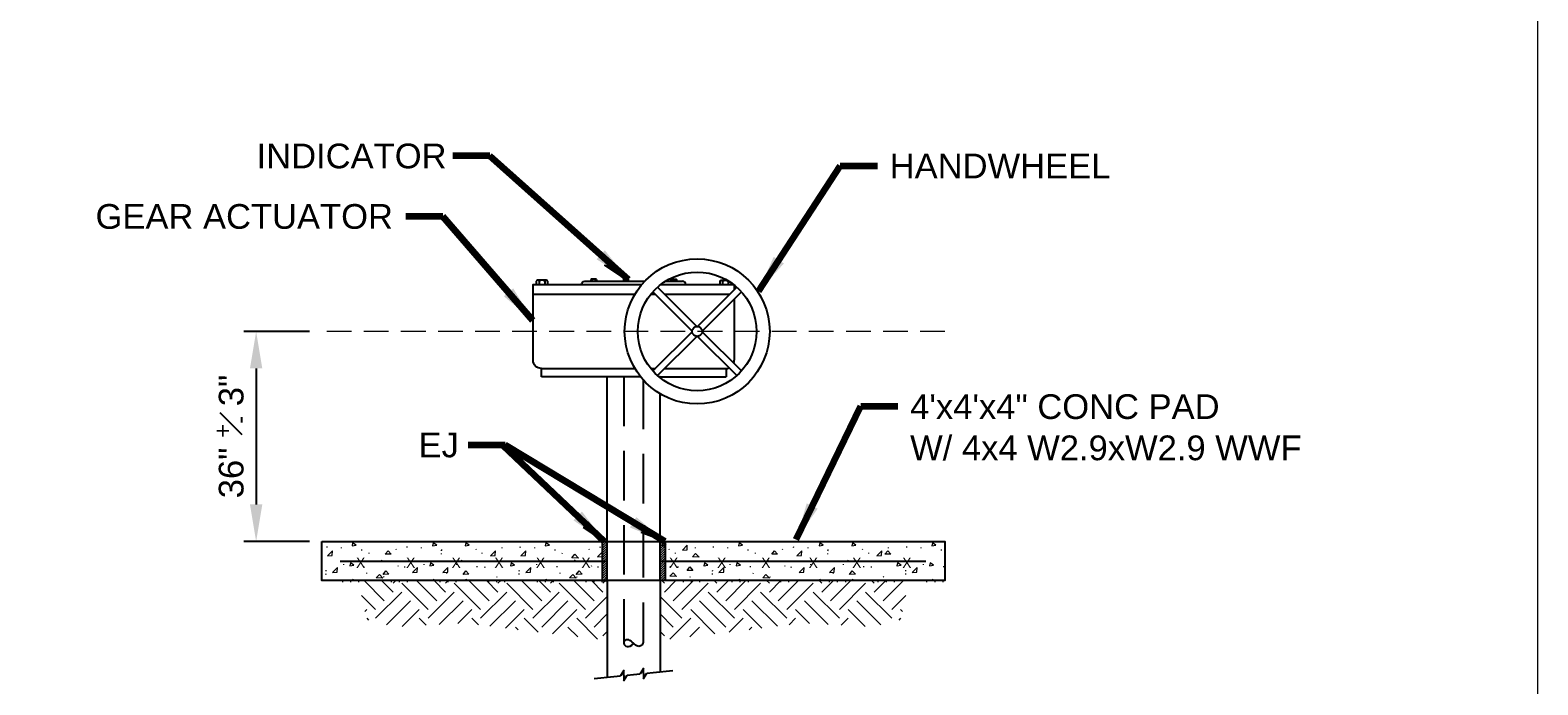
# Model space of a CAD drawing. Header units: feet. Extents: x -1473 to -1113, y 346 to 592.
# Tile 13 of 18: x -1204 to -1113, y 416 to 455. Entities that reach past the tile are written whole.
import ezdxf

# ---------------------------------------------------------------- set-up
doc = ezdxf.new("R2010")
doc.units = ezdxf.units.FT
doc.header["$MEASUREMENT"] = 0
doc.linetypes.add('( Dashed )', pattern=[9, 6, -3])
doc.layers.get('DefPoints').update_dxf_attribs({"lineweight": 0})
for name, color, linetype, lineweight in [('C-ANNO-PATT', 152, 'Continuous', 13), ('C-ANNO-TEXT', 52, 'Continuous', 0), ('C-DETL-GRPH', 2, 'Continuous', 0), ('G-ANNO-DIMS', 2, 'Continuous', 0), ('G-ANNO-MASK', 1, 'Continuous', 0), ('G-ANNO-PATT', 250, 'Continuous', 0), ('G-GRID-COOR', 2, 'Continuous', 13), ('S-REIN-RBAR', 1, 'Continuous', 70)]:
    doc.layers.add(name, color=color, linetype=linetype, lineweight=lineweight)
doc.layers.add('G-ANNO-NOTE', color=4, linetype='Continuous')
doc.layers.add('G-ANNO-NPLT', color=2, linetype='Continuous', lineweight=0, plot=False)
doc.styles.add("AEC_AC_05ArchDims-CC_1_1'", font='arial.ttf', dxfattribs={"height": 1.5})
doc.styles.add("AEC_AC_44Text-LeftTop_1_1'", font='arial.ttf', dxfattribs={"height": 1.5})
doc.styles.add('Style-USTN_ENGNRG', font='USTN_ENGNRG.shx')
doc.dimstyles.new("AEC_AC_05_Arch-Dims_1_1'", dxfattribs={"dimtxt": 1.5, "dimasz": 2.25, "dimexe": 0.75, "dimexo": 0.75, "dimgap": 0.75, "dimtad": 1, "dimdec": 4, "dimzin": 15, "dimdsep": 46, "dimlunit": 4, "dimtxsty": "AEC_AC_05ArchDims-CC_1_1'", "dimcen": 0.09, "dimclrd": 256, "dimclre": 256, "dimazin": 2, "dimtfac": 0.7, "dimtdec": 4, "dimtix": 1, "dimtmove": 1, "dimatfit": 3, "dimfxl": 1, "dimfrac": 1, "dimtolj": 1, "dimtzin": 15, "dimlwd": 30, "dimlwe": 30, "dimarcsym": 0})
doc.dimstyles.new("AEC_AC_44_Notes_1_1'", dxfattribs={"dimtxt": 1.5, "dimasz": 2.25, "dimexe": 0.75, "dimexo": 0.75, "dimgap": 0.75, "dimtad": 1, "dimjust": 1, "dimdec": 3, "dimzin": 15, "dimdsep": 46, "dimlunit": 5, "dimtxsty": "AEC_AC_44Text-LeftTop_1_1'", "dimblk": 'NONE', "dimcen": 0.09, "dimclrd": 256, "dimclre": 256, "dimazin": 2, "dimtfac": 0.7, "dimtdec": 3, "dimtmove": 1, "dimatfit": 1, "dimfxl": 1, "dimfrac": 1, "dimtolj": 1, "dimtzin": 15, "dimlwd": 30, "dimlwe": 30, "dimarcsym": 0})

# ---------------------------------------------------------------- blocks, each defined once
blk = doc.blocks.new('*D100')
at = {"layer": 'DefPoints', "color": 0, "lineweight": 50, "transparency": 16777216}
for p in [(-1186.757, 437.154), (-1190.75, 424.404), (-1186.757, 424.404)]:
    blk.add_point(p, dxfattribs=at)
at = {"layer": 'G-ANNO-DIMS', "lineweight": 25, "transparency": 16777216}
for p, q in [((-1187.507, 437.154), (-1191.5, 437.154)), ((-1187.507, 424.404), (-1191.5, 424.404))]:
    blk.add_line(p, q, dxfattribs=at)
at = {"layer": 'G-ANNO-DIMS', "lineweight": -2, "transparency": 16777216}
blk.add_line((-1190.75, 434.904), (-1190.75, 426.654), dxfattribs=at)
at = {"layer": 'G-ANNO-DIMS', "lineweight": 50, "transparency": 16777216}
for points in [[(-1191.125, 434.904), (-1190.375, 434.904), (-1190.75, 437.154)], [(-1191.125, 426.654), (-1190.375, 426.654), (-1190.75, 424.404)]]:
    blk.add_solid(points, dxfattribs=at)
at = {"layer": 'G-ANNO-DIMS', "color": 0, "lineweight": 25, "transparency": 16777216, "insert": (-1192.266, 430.779), "char_height": 1.5, "attachment_point": 5, "rotation": 90, "style": "AEC_AC_05ArchDims-CC_1_1'"}
blk.add_mtext('\\A1;36" {\\H0.7x;\\A1;\\S+#-;} 3"', dxfattribs=at)
blk = doc.blocks.new('_None')

msp = doc.modelspace()

# ---------------------------------------------------------------- hatches: boundary and pattern name
at = {"layer": 'G-ANNO-PATT'}
h = msp.add_hatch(dxfattribs=at)
h.set_pattern_fill('HATCH', color=256, style=0, pattern_type=2)
h.set_pattern_definition([(45, (-1169.74991, 424.40064), (-0.0707107, 0.0707107), [])])
h.paths.add_polyline_path([(-1169.74587, 422.04149), (-1169.444, 422.04149), (-1169.444, 424.40369), (-1169.74587, 424.40369)])
h = msp.add_hatch(dxfattribs=at)
h.set_pattern_fill('HATCH', color=256, style=0, pattern_type=2)
h.set_pattern_definition([(45, (-1165.94413, 424.40064), (-0.0707107, 0.0707107), [])])
h.paths.add_polyline_path([(-1165.94015, 422.04149), (-1166.24202, 422.04149), (-1166.24202, 424.40369), (-1165.94015, 424.40369)])

# ---------------------------------------------------------------- linework, layer by layer
at = {"layer": 'C-ANNO-PATT'}
for p, q in [((-1186.44985, 424.04936, -46666.66436), (-1186.44001, 424.10842, -46666.66436)), ((-1185.57264, 423.99523, -46666.66436), (-1185.57264, 424.05059, -46666.66436)), ((-1184.33986, 423.86235, -46666.66436), (-1184.33986, 423.92264, -46666.66436)), ((-1183.90064, 423.67534, -46666.66436), (-1183.89572, 423.71841, -46666.66436)), ((-1182.24341, 423.90418, -46666.66436), (-1182.26186, 423.94847, -46666.66436)), ((-1181.59257, 424.04936, -46666.66436), (-1181.58273, 424.10842, -46666.66436)), ((-1180.71535, 423.99523, -46666.66436), (-1180.71535, 424.05059, -46666.66436)), ((-1179.51088, 423.63105, -46666.66436), (-1179.50595, 423.67534, -46666.66436)), ((-1179.50595, 423.83283, -46666.66436), (-1179.49611, 423.89311, -46666.66436)), ((-1179.48381, 423.86235, -46666.66436), (-1179.48381, 423.92264, -46666.66436)), ((-1177.38735, 423.90418, -46666.66436), (-1177.40458, 423.94847, -46666.66436)), ((-1177.03179, 423.67534, -46666.66436), (-1177.02687, 423.71841, -46666.66436)), ((-1175.82485, 423.99523, -46666.66436), (-1175.82485, 424.05059, -46666.66436)), ((-1174.72618, 424.04936, -46666.66436), (-1174.71757, 424.10842, -46666.66436)), ((-1173.84897, 423.99523, -46666.66436), (-1173.84897, 424.05059, -46666.66436)), ((-1172.61619, 423.86235, -46666.66436), (-1172.61619, 423.92264, -46666.66436)), ((-1172.1782, 423.67534, -46666.66436), (-1172.17205, 423.71841, -46666.66436)), ((-1170.51973, 423.90418, -46666.66436), (-1170.53819, 423.94847, -46666.66436)), ((-1169.8689, 424.04936, -46666.66436), (-1169.86029, 424.10842, -46666.66436)), ((-1165.66368, 423.90418, -46666.66436), (-1165.68091, 423.94847, -46666.66436)), ((-1165.30812, 423.67534, -46666.66436), (-1165.3032, 423.71841, -46666.66436)), ((-1164.10118, 423.99523, -46666.66436), (-1164.10118, 424.05059, -46666.66436)), ((-1163.00128, 424.04936, -46666.66436), (-1162.99267, 424.10842, -46666.66436)), ((-1162.12406, 423.99523, -46666.66436), (-1162.12406, 424.05059, -46666.66436)), ((-1160.89252, 423.86235, -46666.66436), (-1160.89252, 423.92264, -46666.66436)), ((-1160.4533, 423.67534, -46666.66436), (-1160.44715, 423.71841, -46666.66436)), ((-1158.79606, 423.90418, -46666.66436), (-1158.81329, 423.94847, -46666.66436)), ((-1158.144, 424.04936, -46666.66436), (-1158.13538, 424.10842, -46666.66436)), ((-1157.26678, 423.99523, -46666.66436), (-1157.26678, 424.05059, -46666.66436)), ((-1156.0623, 423.63105, -46666.66436), (-1156.05738, 423.67534, -46666.66436)), ((-1156.05738, 423.83283, -46666.66436), (-1156.04877, 423.89311, -46666.66436)), ((-1156.03647, 423.86235, -46666.66436), (-1156.03647, 423.92264, -46666.66436)), ((-1153.94001, 423.90418, -46666.66436), (-1153.95723, 423.94847, -46666.66436)), ((-1153.58568, 423.67534, -46666.66436), (-1153.57953, 423.71841, -46666.66436)), ((-1152.37628, 423.99523, -46666.66436), (-1152.37628, 424.05059, -46666.66436)), ((-1151.27761, 424.04936, -46666.66436), (-1151.269, 424.10842, -46666.66436)), ((-1150.40162, 423.99523, -46666.66436), (-1150.40162, 424.05059, -46666.66436)), ((-1149.16762, 423.86235, -46666.66436), (-1149.16762, 423.92264, -46666.66436)), ((-1186.50891, 422.61727, -46666.66436), (-1186.49906, 422.67879, -46666.66436)), ((-1185.43607, 422.98637, -46666.66436), (-1185.43607, 423.0405, -46666.66436)), ((-1184.20576, 422.85349, -46666.66436), (-1184.20576, 422.91255, -46666.66436)), ((-1183.14892, 423.2472, -46666.66436), (-1183.12677, 423.29518, -46666.66436)), ((-1182.1093, 422.89533, -46666.66436), (-1182.12653, 422.93839, -46666.66436)), ((-1181.7279, 422.83381, -46666.66436), (-1181.71929, 422.89286, -46666.66436)), ((-1180.54557, 422.98637, -46666.66436), (-1180.54557, 423.0405, -46666.66436)), ((-1178.57092, 422.98637, -46666.66436), (-1178.57092, 423.0405, -46666.66436)), ((-1178.29409, 423.2472, -46666.66436), (-1178.27072, 423.29518, -46666.66436)), ((-1177.33691, 422.85349, -46666.66436), (-1177.33691, 422.91255, -46666.66436)), ((-1176.87062, 422.83381, -46666.66436), (-1176.86201, 422.89286, -46666.66436)), ((-1175.24045, 422.89533, -46666.66436), (-1175.25891, 422.93839, -46666.66436)), ((-1174.78401, 422.61727, -46666.66436), (-1174.77539, 422.67879, -46666.66436)), ((-1173.71363, 422.98637, -46666.66436), (-1173.71363, 423.0405, -46666.66436)), ((-1172.48209, 422.85349, -46666.66436), (-1172.48209, 422.91255, -46666.66436)), ((-1171.42525, 423.2472, -46666.66436), (-1171.4031, 423.29518, -46666.66436)), ((-1170.38563, 422.89533, -46666.66436), (-1170.40162, 422.93839, -46666.66436)), ((-1170.00423, 422.83381, -46666.66436), (-1169.99562, 422.89286, -46666.66436)), ((-1165.61324, 422.85349, -46666.66436), (-1165.61324, 422.91255, -46666.66436)), ((-1165.14695, 422.83381, -46666.66436), (-1165.13834, 422.89286, -46666.66436)), ((-1163.51678, 422.89533, -46666.66436), (-1163.53647, 422.93839, -46666.66436)), ((-1163.0591, 422.61727, -46666.66436), (-1163.05172, 422.67879, -46666.66436)), ((-1161.98873, 422.98637, -46666.66436), (-1161.98873, 423.0405, -46666.66436)), ((-1160.75718, 422.85349, -46666.66436), (-1160.75718, 422.91255, -46666.66436)), ((-1159.70157, 423.2472, -46666.66436), (-1159.67943, 423.29518, -46666.66436)), ((-1158.66073, 422.89533, -46666.66436), (-1158.67795, 422.93839, -46666.66436)), ((-1158.28056, 422.83381, -46666.66436), (-1158.27072, 422.89286, -46666.66436)), ((-1157.09946, 422.98637, -46666.66436), (-1157.09946, 423.0405, -46666.66436)), ((-1155.12234, 422.98637, -46666.66436), (-1155.12234, 423.0405, -46666.66436)), ((-1154.84552, 423.2472, -46666.66436), (-1154.82092, 423.29518, -46666.66436)), ((-1153.88957, 422.85349, -46666.66436), (-1153.88957, 422.91255, -46666.66436)), ((-1153.42328, 422.83381, -46666.66436), (-1153.41343, 422.89286, -46666.66436)), ((-1151.79311, 422.89533, -46666.66436), (-1151.81156, 422.93839, -46666.66436)), ((-1151.33666, 422.61727, -46666.66436), (-1151.32682, 422.67879, -46666.66436)), ((-1150.26506, 422.98637, -46666.66436), (-1150.26506, 423.0405, -46666.66436)), ((-1149.03351, 422.85349, -46666.66436), (-1149.03351, 422.91255, -46666.66436)), ((-1186.51383, 422.41673, -46666.66436), (-1186.50891, 422.46102, -46666.66436)), ((-1185.49882, 421.93322, -46666.66436), (-1185.49882, 422.04149, -46666.66436)), ((-1185.00669, 421.93322, -46666.66436), (-1185.00669, 422.04149, -46666.66436)), ((-1184.51457, 421.93322, -46666.66436), (-1184.51457, 422.04149, -46666.66436)), ((-1184.20215, 422.04149, -46666.66436), (-1182.97219, 420.81152, -46666.66436)), ((-1184.03474, 422.45979, -46666.66436), (-1184.02982, 422.50408, -46666.66436)), ((-1183.90746, 422.05005, -46666.66436), (-1183.79497, 422.05005, -46666.66436)), ((-1183.1415, 422.04149, -46666.66436), (-1182.44186, 421.34185, -46666.66436)), ((-1183.01481, 422.23834, -46666.66436), (-1182.99021, 422.28632, -46666.66436)), ((-1182.54483, 421.93322, -46666.66436), (-1182.54483, 422.04149, -46666.66436)), ((-1182.44186, 421.87218, -46666.66436), (-1182.27255, 422.04149, -46666.66436)), ((-1182.05271, 421.93322, -46666.66436), (-1182.05271, 422.04149, -46666.66436)), ((-1181.91047, 421.87324, -46666.66436), (-1180.31948, 420.28225, -46666.66436)), ((-1181.56058, 421.93322, -46666.66436), (-1181.56058, 422.04149, -46666.66436)), ((-1181.01806, 422.04149, -46666.66436), (-1179.78915, 420.81258, -46666.66436)), ((-1179.9574, 422.04149, -46666.66436), (-1179.25882, 421.34291, -46666.66436)), ((-1179.59085, 421.93322, -46666.66436), (-1179.59085, 422.04149, -46666.66436)), ((-1179.38797, 422.05005, -46666.66436), (-1179.27547, 422.05005, -46666.66436)), ((-1179.25882, 421.87324, -46666.66436), (-1179.09058, 422.04149, -46666.66436)), ((-1179.17992, 422.45979, -46666.66436), (-1179.17377, 422.50408, -46666.66436)), ((-1179.09872, 421.93322, -46666.66436), (-1179.09872, 422.04149, -46666.66436)), ((-1178.7285, 421.87324, -46666.66436), (-1177.13645, 420.28119, -46666.66436)), ((-1178.60659, 421.93322, -46666.66436), (-1178.60659, 422.04149, -46666.66436)), ((-1177.83608, 422.04149, -46666.66436), (-1176.60612, 420.81152, -46666.66436)), ((-1176.77543, 422.04149, -46666.66436), (-1176.07579, 421.34185, -46666.66436)), ((-1176.63686, 421.93322, -46666.66436), (-1176.63686, 422.04149, -46666.66436)), ((-1176.14596, 422.23834, -46666.66436), (-1176.12505, 422.28632, -46666.66436)), ((-1176.14473, 421.93322, -46666.66436), (-1176.14473, 422.04149, -46666.66436)), ((-1176.07579, 421.87218, -46666.66436), (-1175.90648, 422.04149, -46666.66436)), ((-1175.65261, 421.93322, -46666.66436), (-1175.65261, 422.04149, -46666.66436)), ((-1175.5444, 421.87324, -46666.66436), (-1173.95341, 420.28225, -46666.66436)), ((-1174.86848, 422.05005, -46666.66436), (-1174.75598, 422.05005, -46666.66436)), ((-1174.78893, 422.41673, -46666.66436), (-1174.78401, 422.46102, -46666.66436)), ((-1174.65199, 422.04149, -46666.66436), (-1173.42308, 420.81258, -46666.66436)), ((-1173.6841, 421.93322, -46666.66436), (-1173.6841, 422.04149, -46666.66436)), ((-1173.59133, 422.04149, -46666.66436), (-1172.89275, 421.34291, -46666.66436)), ((-1173.19198, 421.93322, -46666.66436), (-1173.19198, 422.04149, -46666.66436)), ((-1172.89275, 421.87324, -46666.66436), (-1172.72451, 422.04149, -46666.66436)), ((-1172.69985, 421.93322, -46666.66436), (-1172.69985, 422.04149, -46666.66436)), ((-1172.36243, 421.87324, -46666.66436), (-1170.77038, 420.28119, -46666.66436)), ((-1172.31107, 422.45979, -46666.66436), (-1172.30615, 422.50408, -46666.66436)), ((-1171.47002, 422.04149, -46666.66436), (-1170.24005, 420.81152, -46666.66436)), ((-1171.29237, 422.23834, -46666.66436), (-1171.26777, 422.28632, -46666.66436)), ((-1170.73012, 421.93322, -46666.66436), (-1170.73012, 422.04149, -46666.66436)), ((-1170.40936, 422.04149, -46666.66436), (-1169.70972, 421.34185, -46666.66436)), ((-1170.34899, 422.05005, -46666.66436), (-1170.23649, 422.05005, -46666.66436)), ((-1170.23799, 421.93322, -46666.66436), (-1170.23799, 422.04149, -46666.66436)), ((-1169.74587, 421.93322, -46666.66436), (-1169.74587, 422.04149, -46666.66436)), ((-1169.70972, 421.87218, -46666.66436), (-1169.54041, 422.04149, -46666.66436)), ((-1165.9763, 421.87218, -46666.66483), (-1166.14561, 422.04149, -46666.66483)), ((-1165.27666, 422.04149, -46666.66483), (-1165.9763, 421.34185, -46666.66483)), ((-1165.33703, 422.05005, -46666.66483), (-1165.44953, 422.05005, -46666.66483)), ((-1164.216, 422.04149, -46666.66483), (-1165.44597, 420.81152, -46666.66483)), ((-1163.32359, 421.87324, -46666.66483), (-1164.91564, 420.28119, -46666.66483)), ((-1164.82215, 421.93322, -46666.66436), (-1164.82215, 422.04149, -46666.66436)), ((-1164.42229, 422.23834, -46666.66436), (-1164.40015, 422.28632, -46666.66436)), ((-1164.33002, 421.93322, -46666.66436), (-1164.33002, 422.04149, -46666.66436)), ((-1163.83789, 421.93322, -46666.66436), (-1163.83789, 422.04149, -46666.66436)), ((-1163.06526, 422.41673, -46666.66436), (-1163.0591, 422.46102, -46666.66436)), ((-1162.79326, 421.87324, -46666.66483), (-1162.96151, 422.04149, -46666.66483)), ((-1162.09469, 422.04149, -46666.66483), (-1162.79326, 421.34291, -46666.66483)), ((-1161.03403, 422.04149, -46666.66483), (-1162.26294, 420.81258, -46666.66483)), ((-1161.86816, 421.93322, -46666.66436), (-1161.86816, 422.04149, -46666.66436)), ((-1160.14162, 421.87324, -46666.66483), (-1161.73261, 420.28225, -46666.66483)), ((-1161.37603, 421.93322, -46666.66436), (-1161.37603, 422.04149, -46666.66436)), ((-1160.81754, 422.05005, -46666.66483), (-1160.93004, 422.05005, -46666.66483)), ((-1160.88391, 421.93322, -46666.66436), (-1160.88391, 422.04149, -46666.66436)), ((-1160.5874, 422.45979, -46666.66436), (-1160.58248, 422.50408, -46666.66436)), ((-1159.61023, 421.87218, -46666.66483), (-1159.77954, 422.04149, -46666.66483)), ((-1158.91059, 422.04149, -46666.66483), (-1159.61023, 421.34185, -46666.66483)), ((-1159.56747, 422.23834, -46666.66436), (-1159.54409, 422.28632, -46666.66436)), ((-1157.84993, 422.04149, -46666.66483), (-1159.0799, 420.81152, -46666.66483)), ((-1158.9154, 421.93322, -46666.66436), (-1158.9154, 422.04149, -46666.66436)), ((-1156.95752, 421.87324, -46666.66483), (-1158.54957, 420.28119, -46666.66483)), ((-1158.42328, 421.93322, -46666.66436), (-1158.42328, 422.04149, -46666.66436)), ((-1157.93115, 421.93322, -46666.66436), (-1157.93115, 422.04149, -46666.66436)), ((-1156.42719, 421.87324, -46666.66483), (-1156.59544, 422.04149, -46666.66483)), ((-1155.72862, 422.04149, -46666.66483), (-1156.42719, 421.34291, -46666.66483)), ((-1156.29805, 422.05005, -46666.66483), (-1156.41055, 422.05005, -46666.66483)), ((-1155.96142, 421.93322, -46666.66436), (-1155.96142, 422.04149, -46666.66436)), ((-1154.66796, 422.04149, -46666.66483), (-1155.89687, 420.81258, -46666.66483)), ((-1155.73135, 422.45979, -46666.66436), (-1155.72643, 422.50408, -46666.66436)), ((-1155.46929, 421.93322, -46666.66436), (-1155.46929, 422.04149, -46666.66436)), ((-1153.77555, 421.87324, -46666.66483), (-1155.36654, 420.28225, -46666.66483)), ((-1154.97717, 421.93322, -46666.66436), (-1154.97717, 422.04149, -46666.66436)), ((-1153.24416, 421.87218, -46666.66483), (-1153.41347, 422.04149, -46666.66483)), ((-1152.54452, 422.04149, -46666.66483), (-1153.24416, 421.34185, -46666.66483)), ((-1153.00743, 421.93322, -46666.66436), (-1153.00743, 422.04149, -46666.66436)), ((-1151.48386, 422.04149, -46666.66483), (-1152.71383, 420.81152, -46666.66483)), ((-1152.69985, 422.23834, -46666.66436), (-1152.67648, 422.28632, -46666.66436)), ((-1152.51531, 421.93322, -46666.66436), (-1152.51531, 422.04149, -46666.66436)), ((-1152.02318, 421.93322, -46666.66436), (-1152.02318, 422.04149, -46666.66436)), ((-1151.77855, 422.05005, -46666.66483), (-1151.89105, 422.05005, -46666.66483)), ((-1151.34158, 422.41673, -46666.66436), (-1151.33666, 422.46102, -46666.66436)), ((-1150.05344, 421.93322, -46666.66436), (-1150.05344, 422.04149, -46666.66436)), ((-1149.56132, 421.93322, -46666.66436), (-1149.56132, 422.04149, -46666.66436)), ((-1149.06919, 421.93322, -46666.66436), (-1149.06919, 422.04149, -46666.66436)), ((-1184.351, 421.12968, -46666.66436), (-1183.50252, 420.28119, -46666.66436)), ((-1183.50252, 419.75086, -46666.66436), (-1181.91153, 421.34185, -46666.66436)), ((-1182.83134, 419.36138, -46666.66436), (-1181.3812, 420.81152, -46666.66436)), ((-1180.32054, 419.75086, -46666.66436), (-1178.7285, 421.34291, -46666.66436)), ((-1179.6354, 419.37323, -46666.66436), (-1178.19711, 420.81152, -46666.66436)), ((-1177.13645, 419.75086, -46666.66436), (-1175.54546, 421.34185, -46666.66436)), ((-1176.56109, 419.26556, -46666.66436), (-1175.01513, 420.81152, -46666.66436)), ((-1173.95447, 419.75086, -46666.66436), (-1172.36243, 421.34291, -46666.66436)), ((-1173.42308, 419.21947, -46666.66436), (-1171.83104, 420.81152, -46666.66436)), ((-1170.77038, 419.75086, -46666.66436), (-1169.444, 421.07724, -46666.66436)), ((-1164.91564, 419.75086, -46666.66483), (-1166.24202, 421.07724, -46666.66483)), ((-1162.26294, 419.21947, -46666.66483), (-1163.85498, 420.81152, -46666.66483)), ((-1161.73155, 419.75086, -46666.66483), (-1163.32359, 421.34291, -46666.66483)), ((-1159.12493, 419.26556, -46666.66483), (-1160.67089, 420.81152, -46666.66483)), ((-1158.54957, 419.75086, -46666.66483), (-1160.14056, 421.34185, -46666.66483)), ((-1156.05062, 419.37323, -46666.66483), (-1157.48891, 420.81152, -46666.66483)), ((-1155.36548, 419.75086, -46666.66483), (-1156.95752, 421.34291, -46666.66483)), ((-1152.85467, 419.36138, -46666.66483), (-1154.30482, 420.81152, -46666.66483)), ((-1152.1835, 419.75086, -46666.66483), (-1153.77449, 421.34185, -46666.66483)), ((-1151.33502, 421.12968, -46666.66483), (-1152.1835, 420.28119, -46666.66483)), ((-1184.15625, 420.15779, -46666.66436), (-1184.03285, 420.28119, -46666.66436)), ((-1181.88381, 419.24825, -46666.66436), (-1180.85087, 420.28119, -46666.66436)), ((-1178.51231, 419.43565, -46666.66436), (-1177.66678, 420.28119, -46666.66436)), ((-1175.6169, 419.14909, -46666.66436), (-1174.4848, 420.28119, -46666.66436)), ((-1172.77471, 418.80719, -46666.66436), (-1171.30071, 420.28119, -46666.66436)), ((-1170.24005, 419.22053, -46666.66436), (-1169.444, 420.01658, -46666.66436)), ((-1165.44597, 419.22053, -46666.66483), (-1166.24202, 420.01658, -46666.66483)), ((-1162.91131, 418.80719, -46666.66483), (-1164.38531, 420.28119, -46666.66483)), ((-1160.06912, 419.14909, -46666.66483), (-1161.20122, 420.28119, -46666.66483)), ((-1157.17371, 419.43565, -46666.66483), (-1158.01924, 420.28119, -46666.66483)), ((-1153.80221, 419.24825, -46666.66483), (-1154.83515, 420.28119, -46666.66483)), ((-1151.52977, 420.15779, -46666.66483), (-1151.65317, 420.28119, -46666.66483)), ((-1184.03285, 419.75086, -46666.66436), (-1183.92682, 419.64484, -46666.66436)), ((-1180.85087, 419.75086, -46666.66436), (-1180.42912, 419.32911, -46666.66436)), ((-1177.66678, 419.75086, -46666.66436), (-1177.26877, 419.35285, -46666.66436)), ((-1175.01513, 419.22053, -46666.66436), (-1174.84896, 419.05436, -46666.66436)), ((-1174.4848, 419.75086, -46666.66436), (-1173.64116, 418.90722, -46666.66436)), ((-1171.83104, 419.22053, -46666.66436), (-1171.24059, 418.63008, -46666.66436)), ((-1171.30071, 419.75086, -46666.66436), (-1170.0415, 418.49166, -46666.66436)), ((-1169.70972, 418.6902, -46666.66436), (-1169.444, 418.95592, -46666.66436)), ((-1165.9763, 418.6902, -46666.66483), (-1166.24202, 418.95592, -46666.66483)), ((-1164.38531, 419.75086, -46666.66483), (-1165.64452, 418.49166, -46666.66483)), ((-1163.85498, 419.22053, -46666.66483), (-1164.44543, 418.63008, -46666.66483)), ((-1161.20122, 419.75086, -46666.66483), (-1162.04486, 418.90722, -46666.66483)), ((-1160.67089, 419.22053, -46666.66483), (-1160.83706, 419.05436, -46666.66483)), ((-1158.01924, 419.75086, -46666.66483), (-1158.41725, 419.35285, -46666.66483)), ((-1154.83515, 419.75086, -46666.66483), (-1155.2569, 419.32911, -46666.66483)), ((-1151.65317, 419.75086, -46666.66483), (-1151.7592, 419.64484, -46666.66483))]:
    msp.add_line(p, q, dxfattribs=at)
at = {"layer": 'C-ANNO-PATT', "elevation": -46666.66436, "flags": 128}
for points in [[(-1184.8, 422.04149), (-1184.89473, 422.10423), (-1184.90827, 422.04149)], [(-1179.90827, 422.04149), (-1180.00177, 422.10423), (-1180.01654, 422.04149)], [(-1177.93115, 422.04149), (-1178.02466, 422.10423), (-1178.03942, 422.04149)], [(-1173.0751, 422.04149), (-1173.16983, 422.10423), (-1173.1846, 422.04149)], [(-1161.35143, 422.04149), (-1161.44616, 422.10423), (-1161.45969, 422.04149)], [(-1156.45969, 422.04149), (-1156.5532, 422.10423), (-1156.56796, 422.04149)], [(-1154.48381, 422.04149), (-1154.57731, 422.10423), (-1154.59208, 422.04149)], [(-1149.62899, 422.04149), (-1149.72249, 422.10423), (-1149.73725, 422.04149)]]:
    msp.add_lwpolyline(points, dxfattribs=at)
at = {"layer": 'C-ANNO-PATT'}
for points in [[(-1186.12997, 423.56708, -46666.66436), (-1186.11521, 423.84021, -46666.66436), (-1186.41786, 423.54493, -46666.66436)], [(-1184.93287, 424.15517, -46666.66436), (-1184.68558, 424.18839, -46666.66436), (-1184.89473, 424.32741, -46666.66436)], [(-1182.91393, 423.63105, -46666.66436), (-1182.74906, 423.84882, -46666.66436), (-1182.56329, 423.63967, -46666.66436)], [(-1180.04237, 424.15517, -46666.66436), (-1179.79385, 424.18839, -46666.66436), (-1180.00177, 424.32741, -46666.66436)], [(-1178.06403, 424.15517, -46666.66436), (-1177.81796, 424.18839, -46666.66436), (-1178.02466, 424.32741, -46666.66436)], [(-1176.25054, 423.56708, -46666.66436), (-1176.23578, 423.84021, -46666.66436), (-1176.53843, 423.54493, -46666.66436)], [(-1174.4063, 423.56708, -46666.66436), (-1174.39154, 423.84021, -46666.66436), (-1174.69296, 423.54493, -46666.66436)], [(-1173.2092, 424.15517, -46666.66436), (-1172.96068, 424.18839, -46666.66436), (-1173.16983, 424.32741, -46666.66436)], [(-1171.60241, 423.42067, -46666.66436), (-1171.40556, 423.63105, -46666.66436), (-1171.19764, 423.39975, -46666.66436)], [(-1169.75906, 423.50107, -46666.66436), (-1169.74429, 423.7742, -46666.66436), (-1170.04695, 423.47893, -46666.66436)], [(-1166.11968, 424.13055, -46666.66436), (-1165.87116, 424.16376, -46666.66436), (-1166.08031, 424.30279, -46666.66436)], [(-1164.60363, 423.90848, -46666.66436), (-1164.58887, 424.18161, -46666.66436), (-1164.89153, 423.88634, -46666.66436)], [(-1164.28329, 423.47639, -46666.66436), (-1164.09136, 423.68678, -46666.66436), (-1163.87974, 423.45548, -46666.66436)], [(-1161.4843, 424.15517, -46666.66436), (-1161.23824, 424.18839, -46666.66436), (-1161.44616, 424.32741, -46666.66436)], [(-1159.46658, 423.63105, -46666.66436), (-1159.30172, 423.84882, -46666.66436), (-1159.11471, 423.63967, -46666.66436)], [(-1157.65925, 423.56708, -46666.66436), (-1157.64449, 423.84021, -46666.66436), (-1157.94592, 423.54493, -46666.66436)], [(-1156.5938, 424.15517, -46666.66436), (-1156.34528, 424.18839, -46666.66436), (-1156.5532, 424.32741, -46666.66436)], [(-1154.61668, 424.15517, -46666.66436), (-1154.36939, 424.18839, -46666.66436), (-1154.57731, 424.32741, -46666.66436)], [(-1152.8032, 423.56708, -46666.66436), (-1152.78843, 423.84021, -46666.66436), (-1153.09109, 423.54493, -46666.66436)], [(-1152.59774, 423.63105, -46666.66436), (-1152.4341, 423.84882, -46666.66436), (-1152.2471, 423.63967, -46666.66436)], [(-1149.76063, 424.15517, -46666.66436), (-1149.51334, 424.18839, -46666.66436), (-1149.72249, 424.32741, -46666.66436)], [(-1185.82854, 422.55822, -46666.66436), (-1185.81378, 422.83012, -46666.66436), (-1186.11521, 422.53484, -46666.66436)], [(-1185.06698, 422.94085, -46666.66436), (-1184.81968, 422.97407, -46666.66436), (-1185.02761, 423.11309, -46666.66436)], [(-1183.04803, 422.41673, -46666.66436), (-1182.88317, 422.6345, -46666.66436), (-1182.69739, 422.42411, -46666.66436)], [(-1180.97249, 422.55822, -46666.66436), (-1180.95773, 422.83012, -46666.66436), (-1181.26038, 422.53484, -46666.66436)], [(-1180.21093, 422.94085, -46666.66436), (-1179.96363, 422.97407, -46666.66436), (-1180.17279, 423.11309, -46666.66436)], [(-1179.12702, 422.55822, -46666.66436), (-1179.11225, 422.83012, -46666.66436), (-1179.41614, 422.53484, -46666.66436)], [(-1178.19198, 422.41673, -46666.66436), (-1178.02835, 422.6345, -46666.66436), (-1177.84134, 422.42411, -46666.66436)], [(-1175.32042, 422.94085, -46666.66436), (-1175.0719, 422.97407, -46666.66436), (-1175.27982, 423.11309, -46666.66436)], [(-1174.10364, 422.55822, -46666.66436), (-1174.08888, 422.83012, -46666.66436), (-1174.39277, 422.53484, -46666.66436)], [(-1171.32436, 422.41673, -46666.66436), (-1171.1595, 422.6345, -46666.66436), (-1170.97249, 422.42411, -46666.66436)], [(-1164.59976, 422.64616, -46666.66436), (-1164.4349, 422.86393, -46666.66436), (-1164.24912, 422.65477, -46666.66436)], [(-1163.59675, 422.94085, -46666.66436), (-1163.34823, 422.97407, -46666.66436), (-1163.55615, 423.11309, -46666.66436)], [(-1162.37997, 422.55822, -46666.66436), (-1162.36521, 422.83012, -46666.66436), (-1162.66786, 422.53484, -46666.66436)], [(-1161.61841, 422.94085, -46666.66436), (-1161.37111, 422.97407, -46666.66436), (-1161.58027, 423.11309, -46666.66436)], [(-1157.52392, 422.55822, -46666.66436), (-1157.50915, 422.83012, -46666.66436), (-1157.81304, 422.53484, -46666.66436)], [(-1155.67968, 422.55822, -46666.66436), (-1155.66491, 422.83012, -46666.66436), (-1155.96757, 422.53484, -46666.66436)], [(-1154.74464, 422.41673, -46666.66436), (-1154.57977, 422.6345, -46666.66436), (-1154.394, 422.42411, -46666.66436)], [(-1151.87308, 422.94085, -46666.66436), (-1151.62456, 422.97407, -46666.66436), (-1151.83248, 423.11309, -46666.66436)], [(-1150.6563, 422.55822, -46666.66436), (-1150.64154, 422.83012, -46666.66436), (-1150.94419, 422.53484, -46666.66436)], [(-1149.89473, 422.94085, -46666.66436), (-1149.64867, 422.97407, -46666.66436), (-1149.85536, 423.11309, -46666.66436)], [(-1183.45896, 422.20635, -46666.66436), (-1183.2658, 422.41673, -46666.66436), (-1183.05541, 422.1842, -46666.66436)], [(-1171.73529, 422.20635, -46666.66436), (-1171.54213, 422.41673, -46666.66436), (-1171.33174, 422.1842, -46666.66436)], [(-1165.65286, 422.30323, -46666.66436), (-1165.45724, 422.51362, -46666.66436), (-1165.24809, 422.28109, -46666.66436)], [(-1160.01161, 422.20635, -46666.66436), (-1159.81722, 422.41673, -46666.66436), (-1159.60807, 422.1842, -46666.66436)]]:
    msp.add_3dface(points, dxfattribs=at)
at = {"layer": 'C-ANNO-TEXT', "flags": 128}
for points, elevation in [([(-1169.6187, 441.16515), (-1168.31983, 440.30992), (-1169.32211, 441.49741), (-1169.31073, 441.43795), (-1169.30423, 441.34335), (-1169.32022, 441.27529), (-1169.35217, 441.22633), (-1169.40466, 441.18573), (-1169.47382, 441.16157), (-1169.567, 441.16038), (-1169.6187, 441.16515), (-1168.3555, 440.3383), (-1169.29511, 441.4537), (-1169.28404, 441.39945), (-1169.27559, 441.30147), (-1169.3161, 441.22063), (-1169.38605, 441.16592), (-1169.45736, 441.14861), (-1169.52775, 441.14529), (-1169.57148, 441.14792), (-1168.41623, 440.39221), (-1169.26268, 441.39201), (-1169.24824, 441.3397), (-1169.25607, 441.29566), (-1169.26942, 441.24171), (-1169.30504, 441.1812), (-1169.34813, 441.14377), (-1169.39778, 441.12862), (-1169.46287, 441.13869), (-1169.51906, 441.13099), (-1168.48708, 440.4551), (-1169.22728, 441.32439), (-1169.23121, 441.24398), (-1169.27081, 441.17713), (-1169.33269, 441.11855), (-1169.46663, 441.11406), (-1168.56947, 440.52166), (-1169.19812, 441.25902), (-1169.2174, 441.21691), (-1169.24269, 441.14395), (-1169.30713, 441.09915), (-1169.4091, 441.09919), (-1168.64216, 440.58618), (-1169.19114, 441.21499), (-1169.20684, 441.15654), (-1169.23602, 441.10513), (-1169.33889, 441.07635), (-1168.72865, 440.66296), (-1169.16975, 441.1631), (-1169.1829, 441.12049), (-1169.21026, 441.08226), (-1169.28851, 441.06453), (-1168.8317, 440.75444), (-1169.15644, 441.11509), (-1169.18797, 441.05918), (-1169.24641, 441.06006), (-1168.91635, 440.82958), (-1169.14477, 441.08005), (-1169.19031, 441.03987), (-1169.00284, 440.90635), (-1169.14771, 441.05635), (-1169.16457, 441.04663), (-1169.1112, 440.99926)], -46666.66436), ([(-1170.90327, 425.26515), (-1169.6044, 424.40992), (-1170.60668, 425.59741), (-1170.5953, 425.53795), (-1170.5888, 425.44335), (-1170.6048, 425.37529), (-1170.63674, 425.32633), (-1170.68923, 425.28573), (-1170.75839, 425.26157), (-1170.85157, 425.26038), (-1170.90327, 425.26515), (-1169.64007, 424.4383), (-1170.57968, 425.5537), (-1170.56861, 425.49945), (-1170.56016, 425.40147), (-1170.60067, 425.32063), (-1170.67062, 425.26592), (-1170.74193, 425.24861), (-1170.81232, 425.24529), (-1170.85605, 425.24792), (-1169.7008, 424.49221), (-1170.54725, 425.49201), (-1170.53281, 425.4397), (-1170.54065, 425.39566), (-1170.55399, 425.34171), (-1170.58961, 425.2812), (-1170.6327, 425.24377), (-1170.68235, 425.22862), (-1170.74744, 425.23869), (-1170.80363, 425.23099), (-1169.77165, 424.5551), (-1170.51185, 425.42439), (-1170.51578, 425.34398), (-1170.55538, 425.27713), (-1170.61726, 425.21855), (-1170.7512, 425.21406), (-1169.85404, 424.62166), (-1170.48269, 425.35902), (-1170.50197, 425.31691), (-1170.52726, 425.24395), (-1170.5917, 425.19915), (-1170.69367, 425.19919), (-1169.92673, 424.68618), (-1170.47571, 425.31499), (-1170.49141, 425.25654), (-1170.52059, 425.20513), (-1170.62346, 425.17635), (-1170.01322, 424.76296), (-1170.45432, 425.2631), (-1170.46748, 425.22049), (-1170.49483, 425.18226), (-1170.57308, 425.16453), (-1170.11627, 424.85444), (-1170.44101, 425.21509), (-1170.47254, 425.15918), (-1170.53099, 425.16006), (-1170.20092, 424.92958), (-1170.42934, 425.18005), (-1170.47488, 425.13987), (-1170.28741, 425.00635), (-1170.43229, 425.15635), (-1170.44914, 425.14663), (-1170.39577, 425.09926)], -46666.66279)]:
    msp.add_lwpolyline(points, dxfattribs=dict(at, elevation=elevation))
at = {"layer": 'C-ANNO-TEXT', "extrusion": (0.000115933, -8.22455e-05, 1), "elevation": -46666.83397, "flags": 128}
msp.add_lwpolyline([(-1161.99307, 421.12491), (-1160.53975, 420.57141), (-1161.77552, 421.51353), (-1161.75152, 421.45795), (-1161.72468, 421.367), (-1161.72555, 421.2971), (-1161.74613, 421.24238), (-1161.78858, 421.19137), (-1161.85085, 421.1528), (-1161.94156, 421.13145), (-1161.99307, 421.12491), (-1160.58073, 420.59139), (-1161.73968, 421.47671), (-1161.71712, 421.42615), (-1161.68765, 421.33233), (-1161.70968, 421.24463), (-1161.76612, 421.17606), (-1161.83198, 421.14371), (-1161.89998, 421.12522), (-1161.94324, 421.11831), (-1160.6517, 420.63085), (-1161.69466, 421.42351), (-1161.66923, 421.37558), (-1161.66734, 421.33089), (-1161.66868, 421.27532), (-1161.69034, 421.20853), (-1161.7243, 421.16266), (-1161.76948, 421.13711), (-1161.83521, 421.13284), (-1161.88839, 421.11315), (-1160.73449, 420.6769), (-1161.64545, 421.36517), (-1161.63187, 421.28582), (-1161.65604, 421.21198), (-1161.70376, 421.14138), (-1161.83355, 421.10798), (-1160.82934, 420.72403), (-1161.60282, 421.30767), (-1161.61252, 421.26239), (-1161.6214, 421.18567), (-1161.6746, 421.12798), (-1161.77416, 421.10592), (-1160.91429, 420.77127), (-1161.58647, 421.2662), (-1161.58913, 421.20573), (-1161.60648, 421.14922), (-1161.70067, 421.09884), (-1161.01535, 420.82748), (-1161.55434, 421.22018), (-1161.55795, 421.17572), (-1161.57637, 421.13247), (-1161.64893, 421.09821), (-1161.13578, 420.89446), (-1161.53094, 421.17619), (-1161.54961, 421.11478), (-1161.60686, 421.10297), (-1161.2347, 420.94948), (-1161.51196, 421.14451), (-1161.54771, 421.09542), (-1161.33576, 421.00569), (-1161.5097, 421.12073), (-1161.52405, 421.10759), (-1161.46168, 421.07291)], dxfattribs=at)
at = {"layer": 'C-DETL-GRPH', "linetype": 'Continuous', "lineweight": 25}
for p, q in [((-1173.75622, 440.20529, -46666.66436), (-1173.75622, 440.00369, -46666.66436)), ((-1173.15, 440.25329, -46666.66436), (-1173.66961, 440.25329, -46666.66436)), ((-1173.58301, 440.20529, -46666.66436), (-1173.58301, 440.00369, -46666.66436)), ((-1173.2366, 440.20529, -46666.66436), (-1173.2366, 440.00369, -46666.66436)), ((-1173.0634, 440.20529, -46666.66436), (-1173.0634, 440.00369, -46666.66436)), ((-1170.80581, 440.20369, -46666.66436), (-1167.16338, 440.20369, -46666.66436)), ((-1165.90448, 440.20369, -46666.66436), (-1164.88021, 440.20369, -46666.66436)), ((-1162.62262, 440.20529, -46666.66436), (-1162.62262, 440.00369, -46666.66436)), ((-1162.53602, 440.25329, -46666.66436), (-1162.16104, 440.25329, -46666.66436)), ((-1162.44942, 440.20529, -46666.66436), (-1162.44942, 440.00369, -46666.66436)), ((-1162.10301, 440.20529, -46666.66436), (-1162.10301, 440.00369, -46666.66436)), ((-1161.9298, 440.1045, -46666.66436), (-1161.9298, 440.00369, -46666.66436)), ((-1164.29155, 437.17038, -46666.66436), (-1166.67509, 439.55392, -46666.66436)), ((-1164.00871, 437.45323, -46666.66436), (-1166.39225, 439.83677, -46666.66436)), ((-1163.97533, 437.45323, -46666.66436), (-1161.59179, 439.83677, -46666.66436)), ((-1163.69248, 437.17038, -46666.66436), (-1161.30895, 439.55392, -46666.66436)), ((-1164.29155, 437.137, -46666.66436), (-1166.67509, 434.75346, -46666.66436)), ((-1164.00871, 436.85416, -46666.66436), (-1166.39225, 434.47062, -46666.66436)), ((-1163.97533, 436.85416, -46666.66436), (-1161.59179, 434.47062, -46666.66436)), ((-1163.69248, 437.137, -46666.66436), (-1161.30895, 434.75346, -46666.66436)), ((-1169.444, 434.40369, -46666.66436), (-1173.444, 434.40369, -46666.66436)), ((-1169.444, 424.40369, -46666.66436), (-1169.444, 434.40369, -46666.66436)), ((-1166.24202, 434.40369, -46666.66436), (-1162.24202, 434.40369, -46666.66436)), ((-1169.444, 422.04149, -46666.66436), (-1169.444, 416.1826, -46666.66594)), ((-1166.24202, 422.04149, -46666.66483), (-1166.24202, 416.50316, -46666.66594))]:
    msp.add_line(p, q, dxfattribs=at)
at = {"layer": 'C-DETL-GRPH', "linetype": 'Continuous', "lineweight": 25, "ltscale": 0.5}
for p, q in [((-1170.44767, 440.30449, -46666.66436), (-1170.44767, 440.20369, -46666.66436)), ((-1170.14456, 440.32849, -46666.66436), (-1170.40437, 440.32849, -46666.66436)), ((-1170.36107, 440.30449, -46666.66436), (-1170.36107, 440.20369, -46666.66436)), ((-1170.18787, 440.30449, -46666.66436), (-1170.18787, 440.20369, -46666.66436)), ((-1170.10126, 440.30449, -46666.66436), (-1170.10126, 440.20369, -46666.66436)), ((-1165.58476, 440.30449, -46666.66436), (-1165.58476, 440.20369, -46666.66436)), ((-1165.54146, 440.32849, -46666.66436), (-1165.28165, 440.32849, -46666.66436)), ((-1165.49815, 440.30449, -46666.66436), (-1165.49815, 440.20369, -46666.66436)), ((-1165.32495, 440.30449, -46666.66436), (-1165.32495, 440.20369, -46666.66436)), ((-1165.23835, 440.30449, -46666.66436), (-1165.23835, 440.20369, -46666.66436))]:
    msp.add_line(p, q, dxfattribs=at)
at = {"layer": 'C-DETL-GRPH', "linetype": '( Dashed )', "lineweight": 25, "ltscale": 0.5}
for p, q in [((-1168.45034, 434.40369, -46666.66436), (-1168.45034, 418.27013, -46666.66436)), ((-1167.26924, 434.21774, -46666.66436), (-1167.26924, 418.27013, -46666.66436))]:
    msp.add_line(p, q, dxfattribs=at)
at = {"layer": 'C-DETL-GRPH', "lineweight": 25}
msp.add_line((-1169.444, 422.04149, -46666.66436), (-1169.444, 424.40369, -46666.66436), dxfattribs=at)
at = {"layer": 'C-DETL-GRPH', "linetype": 'Continuous', "lineweight": 25, "elevation": -46666.66436, "flags": 128}
for points in [[(-1173.944, 439.40369), (-1173.944, 440.00369), (-1167.34426, 440.00369)], [(-1166.19145, 440.00369), (-1161.79259, 440.00369)], [(-1173.944, 435.40369), (-1173.944, 439.40369), (-1167.77322, 439.40369)], [(-1166.80227, 439.40369), (-1166.52486, 439.40369)], [(-1165.95918, 439.40369), (-1162.02486, 439.40369)], [(-1161.74202, 439.96394), (-1161.74202, 439.68653)], [(-1161.74202, 439.12085), (-1161.74202, 435.40369)], [(-1173.444, 434.40369), (-1173.444, 434.90369), (-1167.77322, 434.90369)], [(-1166.80227, 434.90369), (-1166.52486, 434.90369)], [(-1165.95918, 434.90369), (-1162.24202, 434.90369), (-1162.24202, 434.40369)], [(-1167.42677, 434.40369), (-1169.444, 434.40369)], [(-1166.24202, 434.34344), (-1166.24202, 434.40369), (-1166.31527, 434.40369)], [(-1166.24202, 424.40369), (-1166.24202, 433.37249)]]:
    msp.add_lwpolyline(points, dxfattribs=at)
at = {"layer": 'C-DETL-GRPH', "lineweight": 25, "elevation": -46666.66436, "flags": 128}
msp.add_lwpolyline([(-1166.24202, 422.04149), (-1166.24202, 424.40369), (-1166.24202, 424.40369)], dxfattribs=at)
at = {"layer": 'C-DETL-GRPH', "linetype": '( Dashed )', "lineweight": 25, "elevation": -46666.66436}
for points in [[(-1167.84134, 418.21969), (-1167.86102, 418.23568), (-1167.93115, 418.2972), (-1168.00005, 418.35502), (-1168.07018, 418.403), (-1168.13907, 418.43745), (-1168.20674, 418.45222), (-1168.26949, 418.45222), (-1168.32485, 418.43745), (-1168.37406, 418.40793), (-1168.41343, 418.37102), (-1168.43927, 418.32426), (-1168.45034, 418.27259), (-1168.44296, 418.21723), (-1168.41836, 418.16186), (-1168.37653, 418.11019), (-1168.31747, 418.06836), (-1168.24488, 418.04375), (-1168.15876, 418.03883), (-1168.06156, 418.06344), (-1167.95576, 418.12249), (-1167.84134, 418.21969)], [(-1167.26924, 418.27013), (-1167.28155, 418.23199), (-1167.30246, 418.19016), (-1167.33445, 418.1471), (-1167.37382, 418.10773), (-1167.42057, 418.07328), (-1167.47347, 418.05113), (-1167.5313, 418.04252), (-1167.59281, 418.0499), (-1167.65679, 418.0782), (-1167.72446, 418.12249), (-1167.79213, 418.17663), (-1167.84134, 418.21969)]]:
    msp.add_lwpolyline(points, dxfattribs=at)
at = {"layer": 'C-DETL-GRPH', "linetype": 'Continuous', "lineweight": 25}
for radius in [4.4, 3.6, 0.3]:
    msp.add_circle((-1163.99202, 437.15369, -46666.66436), radius, dxfattribs=at)
for centre, radius, start, end in [((-1173.66961, 440.15117, -46666.66436), 0.10212, 32.0046278, 147.9953722), ((-1173.40981, 439.91679, -46666.66436), 0.3365, 59.0209011, 120.9790989), ((-1173.15, 440.15117, -46666.66436), 0.10212, 32.0046278, 147.9953722), ((-1164.88021, 440.00369, -46666.66436), 0.2, 0, 90), ((-1162.24202, 435.40369, -46666.66436), 0.5, 270, 291.4218215), ((-1162.24202, 435.40369, -46666.66436), 0.5, 338.5781785, 0)]:
    msp.add_arc(centre, radius, start, end, dxfattribs=at)
at = {"layer": 'C-DETL-GRPH', "linetype": 'Continuous', "lineweight": 25, "extrusion": (0, 0, -1)}
for centre, radius, start, end in [((1170.80581, 440.00369, 46666.66436), 0.2, 0, 90), ((1162.53602, 440.15117, 46666.66436), 0.10212, 32.0046278, 147.9953722), ((1162.27621, 439.91679, 46666.66436), 0.3365, 59.0209011, 120.9790989), ((1162.0164, 440.15117, 46666.66436), 0.10212, 32.0046278, 38.2121511), ((1173.444, 435.40369, 46666.66436), 0.5, 270, 0)]:
    msp.add_arc(centre, radius, start, end, dxfattribs=at)
at = {"layer": 'C-DETL-GRPH', "linetype": 'Continuous', "lineweight": 25, "ltscale": 0.5}
for centre, radius, start, end in [((-1170.40437, 440.27743, -46666.66436), 0.05106, 32.0046278, 147.9953722), ((-1170.27447, 440.16024, -46666.66436), 0.16825, 59.0209011, 120.9790989), ((-1170.14456, 440.27743, -46666.66436), 0.05106, 32.0046278, 147.9953722)]:
    msp.add_arc(centre, radius, start, end, dxfattribs=at)
at = {"layer": 'C-DETL-GRPH', "linetype": 'Continuous', "lineweight": 25, "ltscale": 0.5, "extrusion": (0, 0, -1)}
for centre, radius, start, end in [((1165.54146, 440.27743, 46666.66436), 0.05106, 32.0046278, 147.9953722), ((1165.41155, 440.16024, 46666.66436), 0.16825, 59.0209011, 120.9790989), ((1165.28165, 440.27743, 46666.66436), 0.05106, 32.0046278, 147.9953722)]:
    msp.add_arc(centre, radius, start, end, dxfattribs=at)
at = {"layer": 'C-DETL-GRPH', "linetype": 'Continuous', "lineweight": 25}
for points in [[(-1168.46457, 440.20369, -46666.66436), (-1168.16457, 440.20369, -46666.66436), (-1168.16457, 440.30369, -46666.66436), (-1168.46457, 440.30369, -46666.66436)], [(-1186.75743, 424.40369, -46666.66436), (-1148.96216, 424.40369, -46666.66436), (-1148.96216, 422.04149, -46666.66436), (-1186.75743, 422.04149, -46666.66436)]]:
    msp.add_3dface(points, dxfattribs=at)
at = {"layer": 'C-DETL-GRPH', "lineweight": 25}
for points in [[(-1169.444, 424.40369, -46666.66436), (-1169.74587, 424.40369, -46666.66436), (-1169.74587, 422.04149, -46666.66436), (-1169.444, 422.04149, -46666.66436)], [(-1166.24202, 424.40369, -46666.66436), (-1165.94015, 424.40369, -46666.66436), (-1165.94015, 422.04149, -46666.66436), (-1166.24202, 422.04149, -46666.66436)]]:
    msp.add_3dface(points, dxfattribs=at)
at = {"layer": 'G-ANNO-MASK', "lineweight": 25, "elevation": -46666.66594, "flags": 128}
for points in [[(-1170.23803, 416.1031), (-1169.044, 416.22264)], [(-1169.044, 416.22264), (-1168.64599, 416.26249)], [(-1168.44698, 416.28242), (-1168.44698, 416.59094), (-1168.64599, 416.26249)], [(-1168.44698, 416.28242), (-1168.44698, 415.9739), (-1168.24798, 416.30234)], [(-1168.24798, 416.30234), (-1167.84997, 416.34219)], [(-1167.84997, 416.34219), (-1167.45196, 416.38204)], [(-1167.25295, 416.40196), (-1167.25295, 416.71048), (-1167.45196, 416.38204)], [(-1167.25295, 416.40196), (-1167.25295, 416.09344), (-1167.05395, 416.42189)], [(-1167.05395, 416.42189), (-1166.65594, 416.46173)], [(-1166.65594, 416.46173), (-1165.4619, 416.58123)]]:
    msp.add_lwpolyline(points, dxfattribs=at)
at = {"layer": 'G-ANNO-NPLT'}
msp.add_3dface([(-1112.98796, 592.40061, -93333.33071), (-1472.98796, 592.40061, -93333.33071), (-1472.98796, 346.40061, -93333.33071), (-1112.98796, 346.40061, -93333.33071)], dxfattribs=at)
at = {"layer": 'G-GRID-COOR', "linetype": '( Dashed )', "ltscale": 0.25}
msp.add_line((-1148.96216, 437.15369, -46666.66436), (-1186.75743, 437.15369, -46666.66436), dxfattribs=at)
at = {"layer": 'S-REIN-RBAR', "linetype": 'Continuous', "lineweight": 25}
for p, q in [((-1185.65835, 423.22259, -46666.66436), (-1169.444, 423.22259, -46666.66436)), ((-1166.24202, 423.22259, -46666.66436), (-1150.12047, 423.22259, -46666.66436))]:
    msp.add_line(p, q, dxfattribs=at)

# ---------------------------------------------------------------- texts
at = {"layer": 'G-ANNO-NOTE', "char_height": 1.5, "style": "AEC_AC_44Text-LeftTop_1_1'"}
for s, insert, attachment_point in [('INDICATOR', (-1190.72066, 447.02544, -46666.66436), 7), ('HANDWHEEL', (-1152.31088, 447.18859, 46666.66634), 4), ('GEAR ACTUATOR', (-1200.49255, 443.35735, 46666.66634), 7), ('4\'x4\'x4" CONC PAD \\PW/ 4x4 W2.9xW2.9 WWF', (-1151.07152, 429.31866, -46666.66436), 7), ('EJ', (-1180.89289, 429.49475, -46666.66436), 7)]:
    msp.add_mtext(s, dxfattribs=dict(at, insert=insert, attachment_point=attachment_point))
at = {"layer": 'S-REIN-RBAR', "linetype": 'Continuous', "lineweight": 25, "char_height": 0.63281, "attachment_point": 5, "line_spacing_factor": 0.6, "style": 'Style-USTN_ENGNRG'}
for insert in [(-1184.40913, 423.11712, -46666.66436), (-1181.37102, 423.11712, -46666.66436), (-1178.61274, 423.11712, -46666.66436), (-1176.01435, 423.11712, -46666.66436), (-1173.49592, 423.11712, -46666.66436), (-1170.73764, 423.11712, -46666.66436), (-1165.42095, 423.11712, -46666.66436), (-1162.50276, 423.11712, -46666.66436), (-1159.82443, 423.11712, -46666.66436), (-1156.94622, 423.11712, -46666.66436), (-1154.30786, 423.11712, -46666.66436), (-1151.26975, 423.11712, -46666.66436)]:
    msp.add_mtext('X', dxfattribs=dict(at, insert=insert))

# ---------------------------------------------------------------- dimensions: what is measured, and where the dimension line sits
at = {"layer": 'G-ANNO-DIMS', "lineweight": 25}
dim = msp.add_linear_dim(base=(-1190.74993, 424.40369, -46666.66436), p1=(-1186.75743, 437.15369, -46666.66436), p2=(-1186.75743, 424.40369, -46666.66436), angle=270, text='36" {\\H0.7x;\\A1;\\S+#-;} 3"', dimstyle="AEC_AC_05_Arch-Dims_1_1'", override={"dimlwd": 65534, "dimlwe": 25}, dxfattribs=at)
dim.commit()
dim.dimension.update_dxf_attribs({"geometry": '*D100', "text_midpoint": (-1192.2663, 430.77869, -46666.66436)})

# ---------------------------------------------------------------- leaders
at = {"layer": 'G-ANNO-NOTE', "lineweight": 25, "annotation_type": 0, "has_hookline": 1}
for points, hookline_direction, text_width in [([(-1168.16457, 440.30369, -46666.66436), (-1176.5747, 447.80117, -46666.66436), (-1178.8247, 447.80117, -46666.66436)], 1, 11.30321), ([(-1160.26833, 439.59408, 46666.66634), (-1155.31088, 447.18859, 46666.66634), (-1153.06088, 447.18859, 46666.66634)], 0, 13.147), ([(-1173.96244, 437.82488, 46666.66634), (-1179.42452, 444.13307, 46666.66634), (-1181.67452, 444.13307, 46666.66634)], 1, 17.90791), ([(-1157.99267, 424.5378, -46666.66436), (-1154.07152, 432.61953, -46666.66436), (-1151.82152, 432.61953, -46666.66436)], 0, 23.62858), ([(-1165.94997, 424.40955, -46666.66436), (-1175.64289, 430.25733, -46666.66436), (-1177.89289, 430.25733, -46666.66436)], 1, 2.11698)]:
    msp.add_leader(points, dimstyle="AEC_AC_44_Notes_1_1'", override={"dimtad": 0, "dimclrd": 0, "dimlwd": 65534}, dxfattribs=dict(at, hookline_direction=hookline_direction, text_width=text_width))
at = {"layer": 'G-ANNO-NOTE', "lineweight": 25}
msp.add_leader([(-1169.6044, 424.40992, -46666.66279), (-1175.77436, 430.25733, -46666.66279)], dimstyle="AEC_AC_44_Notes_1_1'", override={"dimclrd": 0, "dimlwd": 65534}, dxfattribs=at)

doc.saveas('drawing.dxf')
